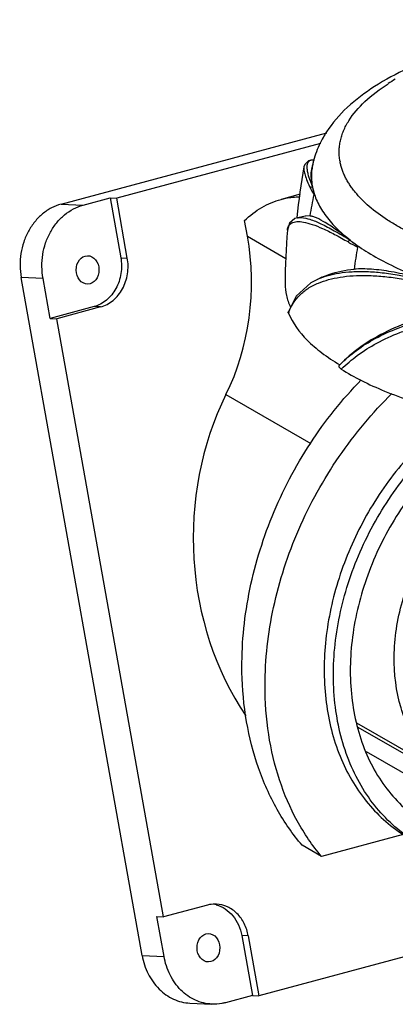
# Model space of a CAD drawing. Header units: millimetres. Extents: x -31 to 96, y 181 to 301.
# Tile 1 of 2: x -31 to 15, y 181 to 301. Entities that reach past the tile are written whole.
import ezdxf

# ---------------------------------------------------------------- set-up
doc = ezdxf.new("R2010")
doc.units = ezdxf.units.MM
doc.header["$LTSCALE"] = 30.734
doc.layers.get('0').update_dxf_attribs({"linetype": 'CONTINUOUS'})

msp = doc.modelspace()

# ---------------------------------------------------------------- linework, layer by layer
at = {"color": 7, "linetype": 'Continuous'}
for p, q in [((-26.26, 278.59), (6.23, 287.3)), ((5.44, 285.99), (-19.47, 279.31)), ((3.42, 283.15), (3.42, 283.13)), ((4.38, 282.84), (4.5, 283.41)), ((4.7, 283.96), (4.42, 283.95)), ((4.47, 280.71), (4.49, 280.63)), ((-23.58, 278.46), (-20.27, 279.35)), ((-20.27, 279.35), (-18.97, 272.04)), ((-20.27, 279.35), (-19.47, 279.31)), ((-18.17, 272), (-19.47, 279.31)), ((2.98, 279.8), (0.64, 279.17)), ((-26.26, 278.59), (-23.58, 278.46)), ((2.56, 276.94), (2.55, 276.91)), ((2.61, 276.93), (2.6, 276.9)), ((3.6, 277.11), (2.66, 276.92)), ((2.66, 276.92), (2.67, 276.92)), ((4.15, 277.15), (3.59, 277.11)), ((-3.49, 274.67), (-3.83, 276.57)), ((-3.49, 274.67), (1.2, 271.96)), ((1.4, 275.4), (1.41, 275.41)), ((9.07, 274.19), (9.16, 274.12)), ((-18.97, 272.04), (-18.17, 272)), ((-16.36, 186.76), (-31.15, 269.62)), ((-28.47, 269.49), (-31.15, 269.62)), ((5.62, 269.64), (5.08, 269.39)), ((-27.6, 264.62), (-28.47, 269.49)), ((-22.23, 266.06), (-27.6, 264.62)), ((-21.43, 266.02), (-26.8, 264.58)), ((-21.43, 266.02), (-22.23, 266.06)), ((-27.6, 264.62), (-26.8, 264.58)), ((-13.75, 191.47), (-26.8, 264.58)), ((7.81, 258.95), (7.77, 258.9)), ((7.77, 258.9), (7.81, 258.94)), ((7.77, 258.9), (7.81, 258.94)), ((-6.11, 255.32), (4.27, 249.32)), ((21.97, 208.19), (9.91, 215.15)), ((10.03, 214.67), (36.36, 199.46)), ((11.03, 211.69), (30.58, 200.4)), ((15.56, 201.52), (5.58, 198.85)), ((5.58, 198.85), (3.21, 200.22)), ((53.3, 196.67), (-2.07, 181.83)), ((-8.38, 192.91), (-13.75, 191.47)), ((-14.55, 191.5), (-13.75, 191.47)), ((-13.68, 186.63), (-14.55, 191.5)), ((-3.38, 189.14), (-4.18, 189.18)), ((-4.18, 189.18), (-2.88, 181.87)), ((-3.38, 189.14), (-2.07, 181.83)), ((-16.36, 186.76), (-13.68, 186.63)), ((-2.88, 181.87), (-6.18, 180.98)), ((-2.88, 181.87), (-2.07, 181.83)), ((-10.52, 180.93), (-7.84, 180.8))]:
    msp.add_line(p, q, dxfattribs=at)
for points in [[(4.39, 283.94), (4, 283.87), (3.52, 283.44), (3.42, 283.13)], [(2.67, 276.92), (2.32, 276.82), (1.66, 276.25), (1.41, 275.41)], [(5.08, 269.39), (4.25, 268.95), (2.49, 267.35), (1.52, 265.47)]]:
    msp.add_lwpolyline(points, dxfattribs=at)
for centre, radius, start, end in [((27.6, 271.73), 25.66, 120.4452, 122.7382), ((17.26, 280.19), 13.22, 146.8929, 150.4602), ((77.25, 269.68), 75.04, 169.6612, 174.4505), ((11.23, 282), 6.89, 172.986, 189.8687), ((11.34, 281.98), 6.99, 171.4077, 172.9802), ((11.45, 281.97), 7.1, 168.2409, 171.4018), ((15.01, 281.23), 10.74, 165.6512, 168.2439), ((14.3, 284.98), 6.56, 189.8295, 190.7266), ((72.55, 265.95), 69.31, 168.4977, 170.7023), ((80.47, 268.83), 79.34, 175.2456, 179.9865), ((22.93, 298.09), 27.94, 239.7543, 242.3981), ((91.47, 258.92), 82.75, 169.9669, 171.8563), ((7.64, 263.07), 6.49, 158.7186, 160.2549), ((-8.25, 189.46), 3.61, 74.6819, 80.6617)]:
    msp.add_arc(centre, radius, start, end, dxfattribs=at)
for centre, major_axis, start_param, end_param in [((-24.15, 269.14), (-0.3, 26.22), -2.135255, -1.36725), ((16.98, 237.63), (-0.39, 33.56), 1.006337, 2.259877)]:
    msp.add_ellipse(centre, major_axis=major_axis, ratio=0.807125, start_param=start_param, end_param=end_param, dxfattribs=at)
for centre in [(-23.03, 270.55), (-8.25, 187.69)]:
    msp.add_ellipse(centre, major_axis=(-0.02, 1.73), ratio=0.807125, dxfattribs=at)
for points, knots in [([(87.64, 290.84), (86.57, 291.78), (84.1, 293.51), (79.88, 295.65), (75.02, 297.45), (69.61, 298.92), (63.74, 300.04), (57.54, 300.78), (51.13, 301.14), (44.66, 301.11), (38.28, 300.68), (32.12, 299.88), (26.32, 298.7), (21, 297.17), (16.24, 295.32), (12.12, 293.12), (8.7, 290.57), (6.89, 288.51), (6.18, 287.41)], [0, 0, 0, 0, 0.04913, 0.103272, 0.16278, 0.227362, 0.296263, 0.368411, 0.442533, 0.517246, 0.591133, 0.662823, 0.73107, 0.794848, 0.853464, 0.906723, 0.95511, 1, 1, 1, 1]), ([(7.83, 283.86), (7.79, 284.07), (7.76, 284.38), (7.73, 284.79), (7.73, 285.1), (7.75, 285.41), (7.78, 285.82), (7.88, 286.34), (8.04, 286.96), (8.27, 287.57), (8.56, 288.18), (9.3, 289.46), (10.92, 291.33), (12.71, 292.66), (13.73, 293.31)], [0, 0, 0, 0, 0.052698, 0.078894, 0.1051, 0.131304, 0.157526, 0.210635, 0.264509, 0.319819, 0.37668, 0.435542, 0.694603, 1, 1, 1, 1]), ([(5.76, 286.71), (5.63, 286.49), (5.15, 285.59), (4.79, 284.63), (4.61, 283.89)], [0, 0, 0, 0, 0.250998, 1, 1, 1, 1]), ([(3.42, 283.13), (3.4, 282.99), (3.42, 282.65), (3.57, 282.07), (3.84, 281.34), (4.08, 280.81), (4.22, 280.52)], [0, 0, 0, 0, 0.154832, 0.370081, 0.651825, 1, 1, 1, 1]), ([(4.18, 283.91), (4.11, 283.88), (3.98, 283.79), (3.85, 283.57), (3.78, 283.28), (3.79, 282.91), (3.86, 282.46), (4.06, 281.71), (4.29, 281.12), (4.47, 280.71)], [0, 0, 0, 0, 0.064649, 0.133876, 0.218044, 0.323048, 0.452477, 0.608116, 1, 1, 1, 1]), ([(4.42, 283.95), (4.41, 283.95), (4.36, 283.95), (4.32, 283.94), (4.28, 283.94)], [0, 0, 0, 0, 0.261154, 1, 1, 1, 1]), ([(4.45, 280.82), (4.38, 281.19), (4.3, 281.86), (4.32, 282.55), (4.38, 282.84)], [0, 0, 0, 0, 0.562383, 1, 1, 1, 1]), ([(63.83, 270.13), (60.78, 269.64), (54.52, 268.97), (45.1, 268.85), (37.29, 269.46), (31.29, 270.39), (27.08, 271.28), (23.17, 272.35), (19.61, 273.6), (16.9, 274.79), (14.96, 275.83), (13.27, 276.85), (11.44, 278.18), (10.06, 279.57), (9.33, 280.51), (9.01, 280.97), (8.73, 281.43), (8.47, 281.88), (8.27, 282.35), (8.09, 282.82), (7.95, 283.29), (7.88, 283.6), (7.85, 283.76)], [0, 0, 0, 0, 0.152207, 0.309135, 0.463479, 0.537465, 0.608199, 0.674932, 0.737019, 0.793948, 0.820373, 0.845385, 0.89121, 0.93164, 0.941017, 0.950099, 0.958917, 0.967524, 0.975879, 0.984073, 0.992096, 1, 1, 1, 1]), ([(4.22, 280.52), (4.23, 280.58), (4.3, 280.68), (4.41, 280.71), (4.47, 280.71)], [0, 0, 0, 0, 0.492823, 1, 1, 1, 1]), ([(4.22, 280.52), (4.25, 280.46), (4.38, 280.2), (4.52, 279.96), (4.63, 279.77)], [0, 0, 0, 0, 0.245746, 1, 1, 1, 1]), ([(4.49, 280.63), (4.5, 280.57), (4.52, 280.44), (4.57, 280.25), (4.6, 280.08), (4.62, 279.95), (4.64, 279.86), (4.64, 279.8), (4.63, 279.77)], [0, 0, 0, 0, 0.214637, 0.440257, 0.683762, 0.819615, 0.896857, 1, 1, 1, 1]), ([(4.49, 280.63), (4.6, 280.06), (4.99, 278.89), (5.97, 277.23), (7.35, 275.63), (8.46, 274.66), (9.07, 274.19)], [0, 0, 0, 0, 0.217656, 0.452866, 0.712268, 1, 1, 1, 1]), ([(0.64, 279.17), (0.82, 279.22), (1.57, 279.4), (2.34, 279.48), (2.92, 279.49)], [0, 0, 0, 0, 0.248531, 1, 1, 1, 1]), ([(-26.26, 278.59), (-26.67, 278.48), (-27.47, 278.16), (-28.57, 277.42), (-29.52, 276.45), (-30.3, 275.28), (-30.87, 273.96), (-31.33, 272.07), (-31.32, 270.58), (-31.15, 269.62)], [0, 0, 0, 0, 0.114079, 0.23153, 0.352902, 0.478199, 0.606816, 0.737701, 1, 1, 1, 1]), ([(-28.47, 269.49), (-28.64, 270.45), (-28.66, 271.95), (-28.2, 273.84), (-27.62, 275.16), (-26.85, 276.32), (-25.89, 277.3), (-24.8, 278.03), (-23.99, 278.35), (-23.58, 278.46)], [0, 0, 0, 0, 0.262299, 0.393184, 0.521801, 0.647098, 0.76847, 0.885921, 1, 1, 1, 1]), ([(-3.83, 276.57), (-3.19, 277.19), (-1.8, 278.27), (-0.18, 278.95), (0.64, 279.17)], [0, 0, 0, 0, 0.512251, 1, 1, 1, 1]), ([(2.67, 276.92), (2.7, 276.93), (2.85, 276.95), (3, 276.95), (3.12, 276.94)], [0, 0, 0, 0, 0.227753, 1, 1, 1, 1]), ([(3.12, 276.94), (3.47, 276.92), (4.29, 276.72), (5.62, 276.16), (7.26, 275.29), (8.43, 274.59), (9.07, 274.19)], [0, 0, 0, 0, 0.159318, 0.377005, 0.657715, 1, 1, 1, 1]), ([(9.07, 274.19), (8.53, 274.61), (7.54, 275.35), (6.17, 276.27), (5.19, 276.81), (4.55, 277.06), (4.28, 277.13), (4.15, 277.15)], [0, 0, 0, 0, 0.355685, 0.640923, 0.854593, 0.935403, 1, 1, 1, 1]), ([(1.41, 275.41), (1.42, 275.6), (1.49, 275.87), (1.72, 276.16), (1.95, 276.31), (2.23, 276.41), (2.71, 276.48), (3.46, 276.41), (4.52, 276.1), (5.79, 275.59), (7.26, 274.86), (8.3, 274.28), (8.86, 273.96)], [0, 0, 0, 0, 0.065902, 0.095526, 0.126149, 0.160152, 0.1991, 0.295872, 0.423081, 0.582797, 0.775424, 1, 1, 1, 1]), ([(8.86, 273.96), (8.87, 274.01), (8.92, 274.11), (9.02, 274.18), (9.07, 274.19)], [0, 0, 0, 0, 0.515371, 1, 1, 1, 1]), ([(9.16, 274.12), (9.23, 274.06), (9.37, 273.95), (9.55, 273.81), (9.69, 273.69), (9.78, 273.61), (9.85, 273.54), (9.9, 273.48), (9.94, 273.43), (9.98, 273.38), (9.99, 273.35), (9.99, 273.34)], [0, 0, 0, 0, 0.231635, 0.469666, 0.591805, 0.716998, 0.781282, 0.847444, 0.917103, 0.95514, 1, 1, 1, 1]), ([(9.16, 274.12), (9.84, 273.59), (11.34, 272.58), (14.79, 270.68), (17.65, 269.54), (19.67, 268.85)], [0, 0, 0, 0, 0.218676, 0.458683, 1, 1, 1, 1]), ([(-18.97, 272.04), (-18.86, 271.4), (-18.84, 270.08), (-19.45, 268.24), (-20.43, 267.01), (-21.42, 266.34), (-21.96, 266.13), (-22.23, 266.06)], [0, 0, 0, 0, 0.26284, 0.521925, 0.767992, 0.885686, 1, 1, 1, 1]), ([(-21.43, 266.02), (-21.16, 266.09), (-20.62, 266.3), (-19.63, 266.97), (-18.65, 268.21), (-18.04, 270.04), (-18.05, 271.36), (-18.17, 272)], [0, 0, 0, 0, 0.114314, 0.232008, 0.478075, 0.73716, 1, 1, 1, 1]), ([(5.1, 269.4), (5.93, 269.78), (7.34, 270.16), (9.37, 270.36), (11.13, 270.37), (13.06, 270.22), (15.95, 269.8), (18.16, 269.27), (19.67, 268.85)], [0, 0, 0, 0, 0.18445, 0.291663, 0.41085, 0.54118, 0.683096, 1, 1, 1, 1]), ([(5.2, 268.94), (5.6, 269.11), (6.48, 269.39), (7.89, 269.69), (9.48, 269.87), (11.22, 269.89), (13.11, 269.77), (15.91, 269.43), (18.06, 268.97), (19.52, 268.6)], [0, 0, 0, 0, 0.089979, 0.189197, 0.298336, 0.417981, 0.548305, 0.689091, 1, 1, 1, 1]), ([(5.62, 269.64), (5.9, 269.77), (7.17, 270.27), (8.51, 270.53), (9.55, 270.64)], [0, 0, 0, 0, 0.227616, 1, 1, 1, 1]), ([(19.67, 268.85), (18.71, 269.18), (16.88, 269.74), (14.21, 270.34), (11.79, 270.66), (10.26, 270.68), (9.55, 270.64)], [0, 0, 0, 0, 0.292714, 0.557614, 0.793313, 1, 1, 1, 1]), ([(1.13, 268.85), (1.13, 268.37), (1.24, 267.4), (1.56, 266.47), (1.76, 266.02)], [0, 0, 0, 0, 0.490087, 1, 1, 1, 1]), ([(1.59, 265.43), (1.74, 265.8), (2.11, 266.54), (2.9, 267.52), (3.94, 268.35), (4.76, 268.76), (5.2, 268.94)], [0, 0, 0, 0, 0.23309, 0.471796, 0.724285, 1, 1, 1, 1]), ([(1.53, 265.27), (1.53, 265.28), (1.5, 265.35), (1.51, 265.42), (1.52, 265.47)], [0, 0, 0, 0, 0.258054, 1, 1, 1, 1]), ([(1.53, 265.27), (2.04, 264.03), (3.36, 262.28), (5.65, 260.33), (7.05, 259.4), (7.81, 258.95)], [0, 0, 0, 0, 0.443974, 0.706875, 1, 1, 1, 1]), ([(7.81, 258.94), (9.06, 260.23), (11.42, 261.91), (15.04, 263.54), (18.3, 264.58), (21.29, 265.18), (23.85, 265.52), (26.61, 265.75), (30.22, 265.82), (33.15, 265.66), (34.64, 265.52)], [0, 0, 0, 0, 0.189687, 0.298841, 0.418995, 0.549831, 0.619447, 0.691433, 0.842083, 1, 1, 1, 1]), ([(20.88, 265.44), (19.49, 265.15), (16.86, 264.45), (13.27, 262.97), (10.24, 261.16), (8.54, 259.71), (7.81, 258.95)], [0, 0, 0, 0, 0.287971, 0.549385, 0.785607, 1, 1, 1, 1]), ([(7.98, 258.43), (8.6, 259.02), (9.98, 260.19), (12.39, 261.69), (14.7, 262.74), (16.74, 263.46), (18.41, 263.96), (20.16, 264.4), (22.01, 264.76), (23.95, 265.04), (26.67, 265.31), (30.23, 265.46), (33.11, 265.35), (34.58, 265.25)], [0, 0, 0, 0, 0.091309, 0.191325, 0.301147, 0.360033, 0.421623, 0.485876, 0.552728, 0.622118, 0.69388, 0.843628, 1, 1, 1, 1]), ([(7.98, 258.43), (7.93, 258.46), (7.84, 258.53), (7.74, 258.65), (7.7, 258.78), (7.74, 258.87), (7.77, 258.9)], [0, 0, 0, 0, 0.306317, 0.559967, 0.77495, 1, 1, 1, 1]), ([(7.98, 258.43), (8.78, 257.92), (10.51, 256.95), (14.45, 255.17), (17.67, 254.14), (19.92, 253.54)], [0, 0, 0, 0, 0.219722, 0.460527, 1, 1, 1, 1]), ([(-4.15, 221.35), (-4.21, 224.54), (-3.6, 231.08), (-1.22, 238.97), (1.59, 245.03), (4.97, 250.79), (8.11, 254.73), (10.43, 257.1)], [0, 0, 0, 0, 0.242557, 0.493889, 0.621258, 0.748632, 1, 1, 1, 1]), ([(-1.33, 219.73), (-1.33, 222.93), (-0.58, 229.5), (2.53, 239), (7.44, 247.87), (11.8, 253.09), (14.19, 255.44)], [0, 0, 0, 0, 0.241252, 0.492426, 0.747563, 1, 1, 1, 1]), ([(20.4, 251.8), (18.41, 250.15), (14.74, 246.39), (11.12, 240.9), (8.86, 236.14), (7.09, 231.27), (5.81, 225.08), (5.85, 217.79), (7.26, 212.13), (9.19, 208.18), (10.98, 205.57), (13.09, 203.32), (14.71, 202.07), (15.56, 201.52)], [0, 0, 0, 0, 0.134238, 0.271329, 0.339937, 0.407946, 0.540392, 0.666151, 0.783875, 0.839943, 0.894371, 0.947563, 1, 1, 1, 1]), ([(17.47, 200.39), (16.55, 200.93), (14.79, 202.16), (12.48, 204.45), (10.54, 207.14), (8.44, 211.28), (7.26, 215.98), (6.95, 220.93), (7.24, 226.19), (8.45, 231.49), (10.45, 236.59), (13, 241.54), (17.02, 247.16), (21.08, 250.9), (23.25, 252.5)], [0, 0, 0, 0, 0.052398, 0.105439, 0.1597, 0.215639, 0.333371, 0.395583, 0.459794, 0.592896, 0.661198, 0.729993, 0.866913, 1, 1, 1, 1]), ([(25.86, 251.83), (23.71, 250.46), (19.65, 247.14), (15.57, 241.99), (12.94, 237.37), (10.82, 232.55), (9.16, 226.32), (8.95, 220.02), (9.71, 215.3), (10.71, 212.04), (12.14, 209.08), (13.97, 206.47), (16.16, 204.25), (17.84, 203.07), (18.72, 202.56)], [0, 0, 0, 0, 0.131218, 0.267355, 0.33613, 0.404606, 0.538426, 0.665499, 0.725948, 0.784167, 0.840288, 0.894625, 0.947658, 1, 1, 1, 1]), ([(21.97, 208.19), (21.18, 208.64), (19.69, 209.73), (17.8, 211.79), (16.29, 214.26), (14.82, 218.05), (14.3, 222.31), (14.67, 226.69), (15.65, 231.23), (17.95, 236.71), (21.45, 241.52), (24.84, 244.72), (27.57, 246.71), (30.45, 248.26), (32.46, 248.98), (33.47, 249.25)], [0, 0, 0, 0, 0.052489, 0.105879, 0.160945, 0.21824, 0.340076, 0.404786, 0.47144, 0.608057, 0.744918, 0.811858, 0.87694, 0.939734, 1, 1, 1, 1]), ([(3.21, 200.22), (2.05, 201.57), (-0.04, 204.59), (-2.31, 209.72), (-3.75, 215.37), (-4.11, 219.33), (-4.15, 221.35)], [0, 0, 0, 0, 0.235119, 0.479483, 0.734402, 1, 1, 1, 1]), ([(5.58, 198.85), (4.45, 200.19), (2.43, 203.17), (0.26, 208.24), (-1.05, 213.83), (-1.33, 217.74), (-1.33, 219.73)], [0, 0, 0, 0, 0.234378, 0.478298, 0.733392, 1, 1, 1, 1]), ([(-7.27, 193.03), (-7.55, 193.04), (-7.93, 193.01), (-8.29, 192.93), (-8.38, 192.91)], [0, 0, 0, 0, 0.748453, 1, 1, 1, 1]), ([(-7.3, 192.94), (-6.91, 192.83), (-6.15, 192.48), (-5.22, 191.62), (-4.52, 190.49), (-4.26, 189.63), (-4.18, 189.18)], [0, 0, 0, 0, 0.234243, 0.478362, 0.734174, 1, 1, 1, 1]), ([(-3.38, 189.14), (-3.47, 189.66), (-3.79, 190.66), (-4.68, 191.92), (-5.88, 192.77), (-6.82, 193.01), (-7.27, 193.03)], [0, 0, 0, 0, 0.26826, 0.524162, 0.766549, 1, 1, 1, 1]), ([(-16.36, 186.76), (-16.22, 185.97), (-15.74, 184.48), (-14.61, 182.88), (-13.48, 181.93), (-12.55, 181.39), (-11.55, 181.04), (-10.86, 180.94), (-10.52, 180.93)], [0, 0, 0, 0, 0.267712, 0.523096, 0.64604, 0.765951, 0.883585, 1, 1, 1, 1]), ([(-7.84, 180.8), (-8.18, 180.82), (-8.88, 180.92), (-9.87, 181.26), (-10.8, 181.8), (-11.94, 182.76), (-13.06, 184.35), (-13.55, 185.85), (-13.68, 186.63)], [0, 0, 0, 0, 0.116415, 0.234049, 0.35396, 0.476904, 0.732288, 1, 1, 1, 1]), ([(-6.18, 180.98), (-6.32, 180.94), (-6.86, 180.82), (-7.42, 180.78), (-7.84, 180.8)], [0, 0, 0, 0, 0.251548, 1, 1, 1, 1])]:
    msp.add_open_spline(points, degree=3, knots=knots, dxfattribs=at)
for points in [[(4.28, 283.94), (4.25, 283.93), (4.21, 283.92), (4.18, 283.91)], [(4.47, 280.71), (4.46, 280.74), (4.46, 280.78), (4.45, 280.82)]]:
    msp.add_open_spline(points, degree=3, dxfattribs=at)

doc.saveas('drawing.dxf')
